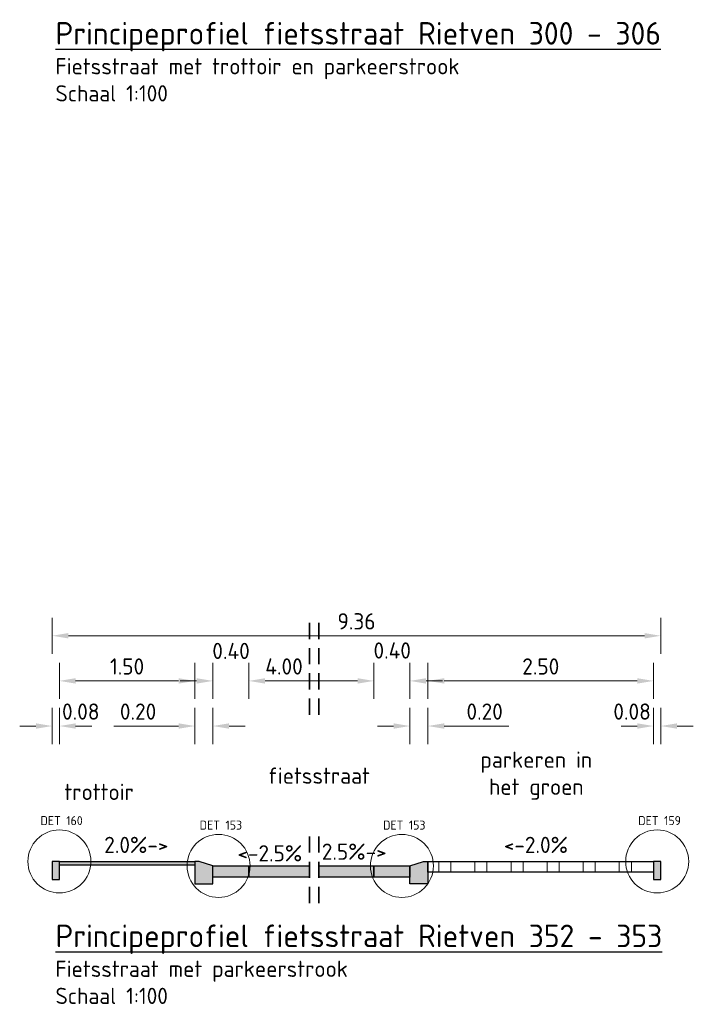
# Model space of a CAD drawing. Header units: metres. Extents: x 163543 to 168130, y 402678 to 405437.
# Tile 236 of 256: x 168119.02 to 168126.48, y 403525.93 to 403536.84. Entities that reach past the tile are written whole.
import ezdxf

# ---------------------------------------------------------------- set-up
doc = ezdxf.new("R2010")
doc.units = ezdxf.units.M
doc.linetypes.add('X-CA190022.004-UO-DWP_Principeprofielen$0$RI-HWA_BETON', pattern=[11.4, 9, -2.4])
doc.layers.get('0').update_dxf_attribs({"lineweight": 25})
for name, color, linetype, lineweight in [('X-CA190022.004-UO-DWP_Principeprofielen$0$N-WE-RI-HWA_TRANSPORTLEIDING_BETON_1000-G', 150, 'X-CA190022.004-UO-DWP_Principeprofielen$0$RI-HWA_BETON', 35), ('X-CA190022.004-UO-DWP_Principeprofielen$0$N-WE-VH-KANTOPSLUITING-GD', 7, 'Continuous', 25), ('X-CA190022.004-UO-DWP_Principeprofielen$0$N-WE-VH-KANTOPSLUITING-V', 253, 'Continuous', 0), ('X-CA190022.004-UO-DWP_Principeprofielen$0$N-WE-VH-KANTOPSLUITING_OPSLUITBAND-SD', 150, 'Continuous', 25), ('X-CA190022.004-UO-DWP_Principeprofielen$0$N-WE-VH-VERHARDING-GD', 7, 'Continuous', 25), ('X-CA190022.004-UO-DWP_Principeprofielen$0$N-WE-VH-VERHARDING_GRASBETONSTEEN-AD-50', 72, 'Continuous', 18), ('X-CA190022.004-UO-DWP_Principeprofielen$0$X-XX-AL-M', 7, 'Continuous', 18), ('X-CA190022.004-UO-DWP_Principeprofielen$0$X-XX-AL-T18', 7, 'Continuous', 18), ('X-CA190022.004-UO-DWP_Principeprofielen$0$X-XX-AL-T18-DETAILVERWIJZING', 34, 'Continuous', 18), ('X-CA190022.004-UO-DWP_Principeprofielen$0$X-XX-AL-T18_verkanting', 7, 'Continuous', 18), ('X-CA190022.004-UO-DWP_Principeprofielen$0$X-XX-AL-T25', 7, 'Continuous', 25)]:
    doc.layers.add(name, color=color, linetype=linetype, lineweight=lineweight)
for name, color, linetype, lineweight, transparency in [('X-CA190022.004-UO-DWP_Principeprofielen$0$N-WE-VH-VERHARDING-FIETSSTRAAT_GRIJS-A', 252, 'Continuous', 0, 0.25), ('X-CA190022.004-UO-DWP_Principeprofielen$0$N-WE-VH-VERHARDING-FIETSSTRAAT_ROOD-A', 13, 'Continuous', 0, 0.25), ('X-CA190022.004-UO-DWP_Principeprofielen$0$N-WE-VH-VERHARDING-LOOP-PARKEERSTROOK-GRIJS-A', 253, 'Continuous', 0, 0.25)]:
    doc.layers.add(name, color=color, linetype=linetype, lineweight=lineweight, transparency=transparency)
doc.styles.add('X-CA190022.004-UO-DWP_Principeprofielen$0$NLCS-ISO-M100-T18', font='NLCS-ISO.ttf', dxfattribs={"height": 0.18})
doc.styles.add('X-CA190022.004-UO-DWP_Principeprofielen$0$NLCS-ISO-M100-T25', font='NLCS-ISO.ttf', dxfattribs={"height": 0.25})
doc.styles.add('X-CA190022.004-UO-DWP_Principeprofielen$0$NLCS-ISO-M20-T18', font='NLCS-ISO.ttf', dxfattribs={"height": 0.036})
doc.dimstyles.new('X-CA190022.004-UO-DWP_Principeprofielen$0$NLCS-M100-T18-PIJL_L2_H1', dxfattribs={"dimscale": 0.1, "dimtxt": 2.5, "dimasz": 1.8, "dimexe": 2, "dimexo": 2, "dimgap": 0.7, "dimtad": 1, "dimzin": 0, "dimdsep": 46, "dimtxsty": 'X-CA190022.004-UO-DWP_Principeprofielen$0$NLCS-ISO-M100-T18', "dimcen": 0, "dimdle": 2, "dimclrd": 256, "dimclre": 256, "dimclrt": 10, "dimadec": 1, "dimazin": 0, "dimtfac": 1, "dimtdec": 3, "dimtofl": 0, "dimtmove": 0, "dimatfit": 3, "dimfxl": 2, "dimfxlon": 1, "dimtfillclr": 256, "dimtolj": 1, "dimtzin": 0, "dimlwd": -1, "dimlwe": -1, "dimarcsym": 0})

# ---------------------------------------------------------------- blocks, each defined once
blk = doc.blocks.new('*D710')
at = {"layer": 'X-CA190022.004-UO-DWP_Principeprofielen$0$X-XX-AL-M', "transparency": 16777216}
for p, q in [((168119.379, 403529.816), (168119.379, 403530.216)), ((168126.123, 403529.816), (168126.123, 403530.216)), ((168119.559, 403530.016), (168125.943, 403530.016))]:
    blk.add_line(p, q, dxfattribs=at)
for points in [[(168119.559, 403530.046), (168119.559, 403529.986), (168119.379, 403530.016)], [(168125.943, 403530.046), (168125.943, 403529.986), (168126.123, 403530.016)]]:
    blk.add_solid(points, dxfattribs=at)
at = {"layer": 'X-CA190022.004-UO-DWP_Principeprofielen$0$X-XX-AL-M', "transparency": 16777216, "insert": (168122.751, 403530.176), "char_height": 0.18, "attachment_point": 5, "style": 'X-CA190022.004-UO-DWP_Principeprofielen$0$NLCS-ISO-M100-T18'}
blk.add_mtext('\\A1;9.36', dxfattribs=at)
blk = doc.blocks.new('*D717')
at = {"layer": 'X-CA190022.004-UO-DWP_Principeprofielen$0$X-XX-AL-M', "transparency": 16777216}
for p, q in [((168123.543, 403529.316), (168123.543, 403529.716)), ((168126.043, 403529.316), (168126.043, 403529.716)), ((168123.723, 403529.516), (168125.863, 403529.516))]:
    blk.add_line(p, q, dxfattribs=at)
for points in [[(168123.723, 403529.546), (168123.723, 403529.486), (168123.543, 403529.516)], [(168125.863, 403529.546), (168125.863, 403529.486), (168126.043, 403529.516)]]:
    blk.add_solid(points, dxfattribs=at)
at = {"layer": 'X-CA190022.004-UO-DWP_Principeprofielen$0$X-XX-AL-M', "transparency": 16777216, "insert": (168124.793, 403529.676), "char_height": 0.18, "attachment_point": 5, "style": 'X-CA190022.004-UO-DWP_Principeprofielen$0$NLCS-ISO-M100-T18'}
blk.add_mtext('\\A1;2.50', dxfattribs=at)
blk = doc.blocks.new('X-CA190022.004-UO-DWP_Principeprofielen$0$5 20x20 band')
at = {"layer": 'X-CA190022.004-UO-DWP_Principeprofielen$0$N-WE-VH-KANTOPSLUITING-V'}
h = blk.add_hatch(color=256, dxfattribs=at)
h.dxf.hatch_style = 1
h.paths.add_polyline_path([(0, 0), (-0.15, 0.05), (-0.2, 0.05), (-0.2, -0.2), (0, -0.2)])
at = {"layer": 'X-CA190022.004-UO-DWP_Principeprofielen$0$N-WE-VH-KANTOPSLUITING-GD', "flags": 128}
blk.add_lwpolyline([(0, 0), (-0.15, 0.05), (-0.2, 0.05), (-0.2, -0.2), (0, -0.2)], close=True, dxfattribs=at)
blk = doc.blocks.new('*D607')
at = {"layer": 'X-CA190022.004-UO-DWP_Principeprofielen$0$X-XX-AL-M', "transparency": 16777216}
for p, q in [((168119.459, 403529.316), (168119.459, 403529.716)), ((168120.959, 403529.316), (168120.959, 403529.716)), ((168120.779, 403529.516), (168119.639, 403529.516))]:
    blk.add_line(p, q, dxfattribs=at)
for points in [[(168119.639, 403529.546), (168119.639, 403529.486), (168119.459, 403529.516)], [(168120.779, 403529.546), (168120.779, 403529.486), (168120.959, 403529.516)]]:
    blk.add_solid(points, dxfattribs=at)
at = {"layer": 'X-CA190022.004-UO-DWP_Principeprofielen$0$X-XX-AL-M', "transparency": 16777216, "insert": (168120.209, 403529.676), "char_height": 0.18, "attachment_point": 5, "style": 'X-CA190022.004-UO-DWP_Principeprofielen$0$NLCS-ISO-M100-T18'}
blk.add_mtext('\\A1;1.50', dxfattribs=at)
blk = doc.blocks.new('X-CA190022.004-UO-DWP_Principeprofielen$0$N-SVH-KANTOPSLUITING_OPSLUITBAND_80X200-D')
blk.add_hatch(color=8).paths.add_polyline_path([(-0.08, -0.2), (0, -0.2), (0, 0), (-0.08, 0)])
at = {"flags": 128}
blk.add_lwpolyline([(-0.08, -0.2), (0, -0.2), (0, 0), (-0.08, 0)], close=True, dxfattribs=at)
blk = doc.blocks.new('*D608')
at = {"layer": 'X-CA190022.004-UO-DWP_Principeprofielen$0$X-XX-AL-M', "transparency": 16777216}
for p, q in [((168121.559, 403529.316), (168121.559, 403529.716)), ((168122.943, 403529.316), (168122.943, 403529.716)), ((168121.739, 403529.516), (168122.763, 403529.516))]:
    blk.add_line(p, q, dxfattribs=at)
for points in [[(168121.739, 403529.546), (168121.739, 403529.486), (168121.559, 403529.516)], [(168122.763, 403529.546), (168122.763, 403529.486), (168122.943, 403529.516)]]:
    blk.add_solid(points, dxfattribs=at)
at = {"layer": 'X-CA190022.004-UO-DWP_Principeprofielen$0$X-XX-AL-M', "transparency": 16777216, "insert": (168121.948, 403529.676), "char_height": 0.18, "attachment_point": 5, "style": 'X-CA190022.004-UO-DWP_Principeprofielen$0$NLCS-ISO-M100-T18'}
blk.add_mtext('\\A1;4.00', dxfattribs=at)
blk = doc.blocks.new('*D609')
at = {"layer": 'X-CA190022.004-UO-DWP_Principeprofielen$0$X-XX-AL-M', "transparency": 16777216}
for p, q in [((168121.159, 403529.316), (168121.159, 403529.716)), ((168121.559, 403529.316), (168121.559, 403529.716)), ((168120.979, 403529.516), (168120.799, 403529.516)), ((168121.739, 403529.516), (168121.919, 403529.516))]:
    blk.add_line(p, q, dxfattribs=at)
for points in [[(168120.979, 403529.546), (168120.979, 403529.486), (168121.159, 403529.516)], [(168121.739, 403529.546), (168121.739, 403529.486), (168121.559, 403529.516)]]:
    blk.add_solid(points, dxfattribs=at)
at = {"layer": 'X-CA190022.004-UO-DWP_Principeprofielen$0$X-XX-AL-M', "transparency": 16777216, "insert": (168121.361, 403529.848), "char_height": 0.18, "attachment_point": 5, "style": 'X-CA190022.004-UO-DWP_Principeprofielen$0$NLCS-ISO-M100-T18'}
blk.add_mtext('\\A1;0.40', dxfattribs=at)
blk = doc.blocks.new('*D610')
at = {"layer": 'X-CA190022.004-UO-DWP_Principeprofielen$0$X-XX-AL-M', "transparency": 16777216}
for p, q in [((168122.943, 403529.316), (168122.943, 403529.716)), ((168123.343, 403529.316), (168123.343, 403529.716)), ((168122.763, 403529.516), (168122.583, 403529.516)), ((168123.523, 403529.516), (168123.703, 403529.516))]:
    blk.add_line(p, q, dxfattribs=at)
for points in [[(168122.763, 403529.546), (168122.763, 403529.486), (168122.943, 403529.516)], [(168123.523, 403529.546), (168123.523, 403529.486), (168123.343, 403529.516)]]:
    blk.add_solid(points, dxfattribs=at)
at = {"layer": 'X-CA190022.004-UO-DWP_Principeprofielen$0$X-XX-AL-M', "transparency": 16777216, "insert": (168123.147, 403529.853), "char_height": 0.18, "attachment_point": 5, "style": 'X-CA190022.004-UO-DWP_Principeprofielen$0$NLCS-ISO-M100-T18'}
blk.add_mtext('\\A1;0.40', dxfattribs=at)
blk = doc.blocks.new('*D611')
at = {"layer": 'X-CA190022.004-UO-DWP_Principeprofielen$0$X-XX-AL-M', "transparency": 16777216}
for p, q in [((168123.343, 403528.816), (168123.343, 403529.216)), ((168123.543, 403528.816), (168123.543, 403529.216)), ((168123.163, 403529.016), (168122.983, 403529.016)), ((168123.723, 403529.016), (168124.439, 403529.016))]:
    blk.add_line(p, q, dxfattribs=at)
for points in [[(168123.163, 403529.046), (168123.163, 403528.986), (168123.343, 403529.016)], [(168123.723, 403529.046), (168123.723, 403528.986), (168123.543, 403529.016)]]:
    blk.add_solid(points, dxfattribs=at)
at = {"layer": 'X-CA190022.004-UO-DWP_Principeprofielen$0$X-XX-AL-M', "transparency": 16777216, "insert": (168124.171, 403529.176), "char_height": 0.18, "attachment_point": 5, "style": 'X-CA190022.004-UO-DWP_Principeprofielen$0$NLCS-ISO-M100-T18'}
blk.add_mtext('\\A1;0.20', dxfattribs=at)
blk = doc.blocks.new('*D612')
at = {"layer": 'X-CA190022.004-UO-DWP_Principeprofielen$0$X-XX-AL-M', "transparency": 16777216}
for p, q in [((168120.959, 403528.816), (168120.959, 403529.216)), ((168121.159, 403528.816), (168121.159, 403529.216)), ((168120.779, 403529.016), (168120.063, 403529.016)), ((168121.339, 403529.016), (168121.519, 403529.016))]:
    blk.add_line(p, q, dxfattribs=at)
for points in [[(168120.779, 403529.046), (168120.779, 403528.986), (168120.959, 403529.016)], [(168121.339, 403529.046), (168121.339, 403528.986), (168121.159, 403529.016)]]:
    blk.add_solid(points, dxfattribs=at)
at = {"layer": 'X-CA190022.004-UO-DWP_Principeprofielen$0$X-XX-AL-M', "transparency": 16777216, "insert": (168120.331, 403529.176), "char_height": 0.18, "attachment_point": 5, "style": 'X-CA190022.004-UO-DWP_Principeprofielen$0$NLCS-ISO-M100-T18'}
blk.add_mtext('\\A1;0.20', dxfattribs=at)
blk = doc.blocks.new('*D613')
at = {"layer": 'X-CA190022.004-UO-DWP_Principeprofielen$0$X-XX-AL-M', "transparency": 16777216}
for p, q in [((168119.379, 403528.816), (168119.379, 403529.216)), ((168119.459, 403528.816), (168119.459, 403529.216)), ((168119.199, 403529.016), (168119.019, 403529.016)), ((168119.639, 403529.016), (168119.819, 403529.016))]:
    blk.add_line(p, q, dxfattribs=at)
for points in [[(168119.199, 403529.046), (168119.199, 403528.986), (168119.379, 403529.016)], [(168119.639, 403529.046), (168119.639, 403528.986), (168119.459, 403529.016)]]:
    blk.add_solid(points, dxfattribs=at)
at = {"layer": 'X-CA190022.004-UO-DWP_Principeprofielen$0$X-XX-AL-M', "transparency": 16777216, "insert": (168119.696, 403529.176), "char_height": 0.18, "attachment_point": 5, "style": 'X-CA190022.004-UO-DWP_Principeprofielen$0$NLCS-ISO-M100-T18'}
blk.add_mtext('\\A1;0.08', dxfattribs=at)
blk = doc.blocks.new('*D614')
at = {"layer": 'X-CA190022.004-UO-DWP_Principeprofielen$0$X-XX-AL-M', "transparency": 16777216}
for p, q in [((168126.043, 403528.816), (168126.043, 403529.216)), ((168126.123, 403528.816), (168126.123, 403529.216)), ((168125.863, 403529.016), (168125.683, 403529.016)), ((168126.303, 403529.016), (168126.483, 403529.016))]:
    blk.add_line(p, q, dxfattribs=at)
for points in [[(168125.863, 403529.046), (168125.863, 403528.986), (168126.043, 403529.016)], [(168126.303, 403529.046), (168126.303, 403528.986), (168126.123, 403529.016)]]:
    blk.add_solid(points, dxfattribs=at)
at = {"layer": 'X-CA190022.004-UO-DWP_Principeprofielen$0$X-XX-AL-M', "transparency": 16777216, "insert": (168125.805, 403529.176), "char_height": 0.18, "attachment_point": 5, "style": 'X-CA190022.004-UO-DWP_Principeprofielen$0$NLCS-ISO-M100-T18'}
blk.add_mtext('\\A1;0.08', dxfattribs=at)

msp = doc.modelspace()

# ---------------------------------------------------------------- hatches: boundary and pattern name
at = {"layer": 'X-CA190022.004-UO-DWP_Principeprofielen$0$N-WE-VH-VERHARDING-FIETSSTRAAT_GRIJS-A'}
h = msp.add_hatch(color=256, dxfattribs=at)
h.dxf.hatch_style = 1
h.paths.add_polyline_path([(168121.159, 403527.466), (168121.559, 403527.466), (168121.559, 403527.341), (168121.159, 403527.341)])
h = msp.add_hatch(color=256, dxfattribs=at)
h.dxf.hatch_style = 1
h.paths.add_polyline_path([(168122.943, 403527.466), (168123.343, 403527.466), (168123.343, 403527.341), (168122.943, 403527.341)])
at = {"layer": 'X-CA190022.004-UO-DWP_Principeprofielen$0$N-WE-VH-VERHARDING-FIETSSTRAAT_ROOD-A'}
h = msp.add_hatch(color=256, dxfattribs=at)
h.dxf.hatch_style = 1
h.paths.add_polyline_path([(168122.334, 403527.466), (168122.334, 403527.341), (168122.943, 403527.341), (168122.943, 403527.466)])
h.paths.add_polyline_path([(168122.23, 403527.341), (168122.23, 403527.466), (168121.159, 403527.466), (168121.159, 403527.341)])
at = {"layer": 'X-CA190022.004-UO-DWP_Principeprofielen$0$N-WE-VH-VERHARDING-LOOP-PARKEERSTROOK-GRIJS-A'}
h = msp.add_hatch(color=256, dxfattribs=at)
h.dxf.hatch_style = 1
h.paths.add_polyline_path([(168119.459, 403527.516), (168120.959, 403527.516), (168120.959, 403527.476), (168119.459, 403527.476)])
at = {"layer": 'X-CA190022.004-UO-DWP_Principeprofielen$0$N-WE-VH-VERHARDING_GRASBETONSTEEN-AD-50'}
h = msp.add_hatch(dxfattribs=at)
h.set_pattern_fill('AVH-GRASBETONSTEEN_04', color=256, scale=0.2, pattern_type=2)
h.set_pattern_definition([(0, (168123.6633, 403527.39605), (0, 0.4), [0.133333, -0.266667]), (0, (168123.6633, 403527.5294), (0, 0.4), [0.133333, -0.266667]), (90, (168123.6633, 403527.39605), (-0.4, 2e-17), [0.133333, -0.266667]), (90, (168123.79664, 403527.39605), (-0.4, 2e-17), [0.133333, -0.266667])])
h.paths.add_polyline_path([(168123.543, 403527.516), (168126.043, 403527.516), (168126.043, 403527.396), (168123.543, 403527.396)])

# ---------------------------------------------------------------- linework, layer by layer
at = {"layer": 'X-CA190022.004-UO-DWP_Principeprofielen$0$N-WE-RI-HWA_TRANSPORTLEIDING_BETON_1000-G', "color": 252, "ltscale": 0.02, "flags": 128}
for points in [[(168122.23, 403530.16), (168122.23, 403529.13)], [(168122.334, 403530.16), (168122.334, 403529.124)], [(168122.23, 403527.793), (168122.23, 403527.017)], [(168122.334, 403527.793), (168122.334, 403527.011)]]:
    msp.add_lwpolyline(points, dxfattribs=at)
at = {"layer": 'X-CA190022.004-UO-DWP_Principeprofielen$0$N-WE-VH-VERHARDING-GD'}
for points in [[(168119.459, 403527.516), (168120.959, 403527.516), (168120.959, 403527.476), (168119.459, 403527.476)], [(168123.543, 403527.516), (168126.043, 403527.516), (168126.043, 403527.396), (168123.543, 403527.396)]]:
    msp.add_lwpolyline(points, close=True, dxfattribs=at)
at = {"layer": 'X-CA190022.004-UO-DWP_Principeprofielen$0$N-WE-VH-VERHARDING-GD', "flags": 128}
for points in [[(168121.159, 403527.466), (168121.559, 403527.466), (168121.559, 403527.341), (168121.159, 403527.341)], [(168122.943, 403527.466), (168123.343, 403527.466), (168123.343, 403527.341), (168122.943, 403527.341)]]:
    msp.add_lwpolyline(points, close=True, dxfattribs=at)
for points in [[(168122.23, 403527.341), (168121.559, 403527.341), (168121.559, 403527.466), (168122.23, 403527.466)], [(168122.334, 403527.466), (168122.943, 403527.466), (168122.943, 403527.341), (168122.334, 403527.341)]]:
    msp.add_lwpolyline(points, dxfattribs=at)
at = {"layer": 'X-CA190022.004-UO-DWP_Principeprofielen$0$X-XX-AL-T18-DETAILVERWIJZING'}
for centre in [(168119.459, 403527.516), (168121.223, 403527.466), (168123.255, 403527.466), (168126.083, 403527.516)]:
    msp.add_circle(centre, 0.349, dxfattribs=at)

# ---------------------------------------------------------------- block references
msp.add_blockref('X-CA190022.004-UO-DWP_Principeprofielen$0$5 20x20 band', (168121.159, 403527.466))
at = {"xscale": -1}
msp.add_blockref('X-CA190022.004-UO-DWP_Principeprofielen$0$5 20x20 band', (168123.343, 403527.466), dxfattribs=at)
at = {"layer": 'X-CA190022.004-UO-DWP_Principeprofielen$0$N-WE-VH-KANTOPSLUITING_OPSLUITBAND-SD'}
for p in [(168119.459, 403527.516), (168126.123, 403527.516)]:
    msp.add_blockref('X-CA190022.004-UO-DWP_Principeprofielen$0$N-SVH-KANTOPSLUITING_OPSLUITBAND_80X200-D', p, dxfattribs=at)

# ---------------------------------------------------------------- texts
at = {"layer": 'X-CA190022.004-UO-DWP_Principeprofielen$0$X-XX-AL-T18', "char_height": 0.18, "style": 'X-CA190022.004-UO-DWP_Principeprofielen$0$NLCS-ISO-M100-T18'}
for s, width, gutter_width, insert, attachment_point in [('Fietsstraat met trottoir en parkeerstrook\\PSchaal 1:100', 5.03125, 0.9, (168119.416, 403536.416), 1), ('parkeren in \\Phet groen', 2.68684, 1.25, (168124.743, 403528.466), 5), ('fietsstraat', 2.68684, 1.25, (168122.334, 403528.466), 5), ('trottoir', 2.68684, 1.25, (168119.899, 403528.286), 5), ('Fietsstraat met parkeerstrook\\PSchaal 1:100', 5.03125, 0.9, (168119.416, 403526.416), 1)]:
    msp.add_mtext_dynamic_manual_height_columns(s, width=width, gutter_width=gutter_width, heights=[0], dxfattribs=dict(at, insert=insert, attachment_point=attachment_point))
at = {"layer": 'X-CA190022.004-UO-DWP_Principeprofielen$0$X-XX-AL-T18-DETAILVERWIJZING', "char_height": 0.1, "attachment_point": 1, "style": 'X-CA190022.004-UO-DWP_Principeprofielen$0$NLCS-ISO-M20-T18'}
for s, insert in [('DET 160', (168119.249, 403528.018)), ('DET 153', (168121.013, 403527.968)), ('DET 153', (168123.045, 403527.968)), ('DET 159', (168125.873, 403528.018))]:
    msp.add_mtext_dynamic_manual_height_columns(s, width=0.60965, gutter_width=5, heights=[0], dxfattribs=dict(at, insert=insert))
at = {"layer": 'X-CA190022.004-UO-DWP_Principeprofielen$0$X-XX-AL-T18_verkanting', "style": 'X-CA190022.004-UO-DWP_Principeprofielen$0$NLCS-ISO-M100-T18'}
for s, p in [('2.0%%%->', (168119.956, 403527.609)), ('2.5%%%->', (168122.367, 403527.534)), ('<-2.0%%%', (168124.383, 403527.609)), ('<-2.5%%%', (168121.431, 403527.516))]:
    msp.add_text(s, height=0.18, dxfattribs=at).set_placement(p)
at = {"layer": 'X-CA190022.004-UO-DWP_Principeprofielen$0$X-XX-AL-T25', "char_height": 0.25, "attachment_point": 1, "style": 'X-CA190022.004-UO-DWP_Principeprofielen$0$NLCS-ISO-M100-T25'}
for s, width, insert in [('{\\LPrincipeprofiel fietsstraat Rietven 300 - 306}', 7.20627, (168119.416, 403536.816)), ('{\\LPrincipeprofiel fietsstraat Rietven 352 - 353}', 7.14089, (168119.416, 403526.816))]:
    msp.add_mtext_dynamic_manual_height_columns(s, width=width, gutter_width=1.25, heights=[0], dxfattribs=dict(at, insert=insert))

# ---------------------------------------------------------------- dimensions: what is measured, and where the dimension line sits
at = {"layer": 'X-CA190022.004-UO-DWP_Principeprofielen$0$X-XX-AL-M'}
dim = msp.add_linear_dim(base=(168126.123, 403530.016), p1=(168119.379, 403527.516), p2=(168126.123, 403527.516), text='9.36', dimstyle='X-CA190022.004-UO-DWP_Principeprofielen$0$NLCS-M100-T18-PIJL_L2_H1', override={"dimclrt": 256}, dxfattribs=at)
dim.commit()
dim.dimension.update_dxf_attribs({"geometry": '*D710', "text_midpoint": (168122.751, 403530.176)})
for base, p1, p2, picture, middle in [((168121.559, 403529.516), (168121.159, 403527.466), (168121.559, 403527.466), '*D609', (168121.361, 403529.848)), ((168122.943, 403529.516), (168123.343, 403527.466), (168122.943, 403527.466), '*D610', (168123.147, 403529.853)), ((168119.379, 403529.016), (168119.459, 403527.516), (168119.379, 403527.516), '*D613', (168119.696, 403529.176)), ((168126.123, 403529.016), (168126.043, 403527.516), (168126.123, 403527.516), '*D614', (168125.805, 403529.176))]:
    dim = msp.add_linear_dim(base=base, p1=p1, p2=p2, dimstyle='X-CA190022.004-UO-DWP_Principeprofielen$0$NLCS-M100-T18-PIJL_L2_H1', override={"dimclrt": 256, "dimtmove": 2}, dxfattribs=at)
    dim.commit()
    dim.dimension.update_dxf_attribs({"geometry": picture, "text_midpoint": middle, "dimtype": 160})
for base, p1, p2, picture, middle in [((168119.459, 403529.516), (168120.959, 403527.516), (168119.459, 403527.516), '*D607', (168120.209, 403529.676)), ((168126.043, 403529.516), (168123.543, 403527.466), (168126.043, 403527.466), '*D717', (168124.793, 403529.676)), ((168120.959, 403529.016), (168121.159, 403527.466), (168120.959, 403527.466), '*D612', (168120.331, 403529.176)), ((168123.543, 403529.016), (168123.343, 403527.466), (168123.543, 403527.466), '*D611', (168124.171, 403529.176))]:
    dim = msp.add_linear_dim(base=base, p1=p1, p2=p2, dimstyle='X-CA190022.004-UO-DWP_Principeprofielen$0$NLCS-M100-T18-PIJL_L2_H1', override={"dimclrt": 256}, dxfattribs=at)
    dim.commit()
    dim.dimension.update_dxf_attribs({"geometry": picture, "text_midpoint": middle})
dim = msp.add_linear_dim(base=(168122.943, 403529.516), p1=(168121.559, 403527.466), p2=(168122.943, 403527.466), text='4.00', dimstyle='X-CA190022.004-UO-DWP_Principeprofielen$0$NLCS-M100-T18-PIJL_L2_H1', override={"dimclrt": 256, "dimtmove": 2}, dxfattribs=at)
dim.commit()
dim.dimension.update_dxf_attribs({"geometry": '*D608', "text_midpoint": (168121.948, 403529.676), "dimtype": 160})

doc.saveas('drawing.dxf')
